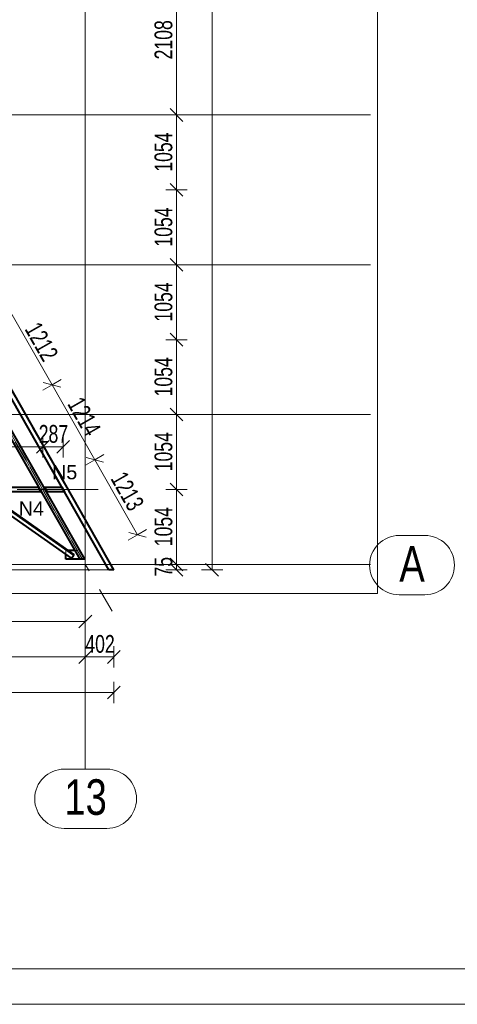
# Model space of a CAD drawing. Header units: metres. Extents: x 212 to 317, y 37 to 97.
# Tile 38 of 52: x 293.47 to 299.63, y 37.11 to 50.96. Entities that reach past the tile are written whole.
import ezdxf

# ---------------------------------------------------------------- set-up
doc = ezdxf.new("R2010")
doc.units = ezdxf.units.M
doc.linetypes.add('__RA_15', pattern=[1.7, 1, -0.3, 0.1, -0.3])
doc.linetypes.add('__RA_2', pattern=[0.4, 0.3, -0.1])
for name, color, linetype, lineweight in [('OSY', 204, '__RA_15', 13), ('POPIS', 7, 'Continuous', 13), ('SRAFY', 254, 'Continuous', 18), ('Standard', 7, 'Continuous', 40), ('VYZTUZ', 11, 'Continuous', 50)]:
    doc.layers.add(name, color=color, linetype=linetype, lineweight=lineweight)
doc.styles.add('ARIAL', font='ARIAL.TTF')

msp = doc.modelspace()

# ---------------------------------------------------------------- linework, layer by layer
at = {"layer": 'OSY', "color": 204, "linetype": 'Continuous', "lineweight": 13}
for p, q in [((294.396, 40.423), (294.396, 66.921)), ((225.637, 49.62), (298.407, 49.62)), ((224.437, 47.513), (298.407, 47.513)), ((222.139, 45.405), (298.407, 45.405)), ((299.171, 43.704), (298.812, 43.704)), ((222.139, 43.297), (298.407, 43.297)), ((299.171, 42.87), (298.812, 42.87)), ((294.699, 40.417), (294.101, 40.417)), ((294.396, 40.423), (294.396, 40.423)), ((294.699, 39.583), (294.101, 39.583))]:
    msp.add_line(p, q, dxfattribs=at)
at = {"layer": 'OSY', "color": 204, "linetype": '__RA_15', "lineweight": 13}
for p, q in [((281.981, 65.104), (294.772, 42.637)), ((222.186, 44.351), (294.576, 44.351))]:
    msp.add_line(p, q, dxfattribs=at)
at = {"layer": 'OSY', "color": 204, "linetype": 'Continuous', "lineweight": 13}
for centre, start, end in [((298.812, 43.287), 90, 270), ((299.171, 43.287), 270, 90), ((294.101, 40), 90, 270), ((294.699, 40), 270, 90)]:
    msp.add_arc(centre, 0.417, start, end, dxfattribs=at)
at = {"layer": 'SRAFY', "color": 136, "linetype": 'Continuous', "lineweight": 18}
for points in [[(211.869, 37.108), (316.869, 37.108), (316.869, 96.508), (211.869, 96.508), (211.869, 37.108)], [(212.369, 37.608), (316.369, 37.608), (316.369, 96.008), (212.369, 96.008), (212.369, 37.608)]]:
    msp.add_lwpolyline(points, dxfattribs=at)
at = {"layer": 'Standard', "color": 1, "linetype": 'Continuous', "lineweight": 40}
for p, q in [((294.729, 43.222), (282.483, 64.731)), ((294.798, 43.222), (282.535, 64.761)), ((293.214, 45.31), (294.317, 43.372)), ((294.39, 43.372), (293.287, 45.31)), ((291.436, 44.383), (293.732, 44.383)), ((293.728, 44.39), (293.735, 44.394)), ((293.728, 44.39), (293.732, 44.383)), ((293.732, 44.383), (293.768, 44.319)), ((293.813, 44.386), (293.82, 44.39)), ((293.824, 44.383), (293.82, 44.39)), ((293.824, 44.383), (293.86, 44.319)), ((293.824, 44.383), (294.068, 44.383)), ((294.068, 44.383), (294.105, 44.319)), ((293.768, 44.319), (291.436, 44.319)), ((294.204, 43.384), (292.88, 44.313)), ((294.235, 43.428), (292.974, 44.313)), ((292.985, 44.313), (294.238, 43.433)), ((293.768, 44.319), (293.772, 44.312)), ((293.779, 44.316), (293.772, 44.312)), ((293.865, 44.312), (293.858, 44.308)), ((293.865, 44.312), (293.86, 44.319)), ((294.105, 44.319), (293.86, 44.319)), ((294.12, 43.372), (294.12, 43.442)), ((294.317, 43.372), (294.12, 43.372)), ((294.248, 43.492), (294.153, 43.492)), ((294.204, 43.384), (294.235, 43.428)), ((294.235, 43.428), (294.238, 43.433)), ((294.39, 43.372), (294.317, 43.372)), ((294.798, 43.222), (294.729, 43.222))]:
    msp.add_line(p, q, dxfattribs=at)
at = {"layer": 'Standard', "color": 7, "linetype": 'Continuous', "lineweight": 13}
for p, q in [((294.798, 43.222), (282.525, 64.778)), ((221.994, 43.222), (294.798, 43.222))]:
    msp.add_line(p, q, dxfattribs=at)
at = {"layer": 'Standard', "color": 136, "linetype": '__RA_2', "lineweight": 18}
for p, q in [((294.791, 43.222), (282.53, 64.758)), ((294.351, 43.372), (293.248, 45.31)), ((294.356, 43.372), (293.253, 45.31)), ((291.436, 44.353), (293.749, 44.353)), ((291.436, 44.349), (293.751, 44.349)), ((293.732, 44.383), (293.732, 44.383)), ((293.762, 44.355), (293.781, 44.355)), ((293.762, 44.347), (293.762, 44.355)), ((293.781, 44.347), (293.762, 44.347)), ((293.791, 44.355), (293.781, 44.355)), ((293.781, 44.355), (293.781, 44.347)), ((293.781, 44.347), (293.791, 44.347)), ((293.791, 44.347), (293.791, 44.355)), ((293.811, 44.355), (293.801, 44.355)), ((293.801, 44.355), (293.801, 44.347)), ((293.801, 44.347), (293.811, 44.347)), ((293.811, 44.347), (293.811, 44.355)), ((293.811, 44.355), (293.831, 44.355)), ((293.831, 44.347), (293.811, 44.347)), ((293.831, 44.355), (293.831, 44.347)), ((293.841, 44.353), (294.085, 44.353)), ((293.844, 44.349), (294.088, 44.349)), ((294.068, 44.383), (294.068, 44.383)), ((293.86, 44.319), (293.86, 44.319)), ((294.105, 44.319), (294.105, 44.319)), ((294.143, 43.492), (294.12, 43.492)), ((294.12, 43.442), (294.12, 43.492)), ((294.153, 43.492), (294.143, 43.492)), ((294.283, 43.492), (294.248, 43.492))]:
    msp.add_line(p, q, dxfattribs=at)
at = {"layer": 'Standard', "color": 7, "linetype": 'Continuous', "lineweight": 18}
msp.add_lwpolyline([(217.209, 42.889), (298.507, 42.889), (298.507, 65.318), (217.209, 65.318), (217.209, 42.889)], dxfattribs=at)
at = {"layer": 'VYZTUZ', "color": 171, "linetype": 'Continuous', "lineweight": 18}
for p, q in [((295.678, 49.62), (295.678, 51.728)), ((295.678, 49.62), (295.528, 49.62)), ((295.768, 49.53), (295.588, 49.71)), ((295.678, 49.62), (295.828, 49.62)), ((295.678, 48.566), (295.678, 49.62)), ((295.768, 48.476), (295.588, 48.656)), ((295.678, 48.566), (295.528, 48.566)), ((295.678, 48.566), (295.828, 48.566)), ((295.678, 47.513), (295.678, 48.566)), ((295.768, 47.423), (295.588, 47.603)), ((295.678, 47.513), (295.528, 47.513)), ((295.678, 47.513), (295.828, 47.513)), ((295.678, 46.459), (295.678, 47.513)), ((293.928, 45.823), (293.328, 46.876)), ((295.768, 46.369), (295.588, 46.549)), ((295.678, 46.459), (295.528, 46.459)), ((295.678, 46.459), (295.828, 46.459)), ((295.678, 45.405), (295.678, 46.459)), ((294.051, 45.789), (293.805, 45.856)), ((293.928, 45.823), (294.058, 45.897)), ((293.928, 45.823), (293.798, 45.748)), ((294.528, 44.768), (293.928, 45.823)), ((295.768, 45.315), (295.588, 45.495)), ((295.678, 45.405), (295.528, 45.405)), ((295.678, 45.405), (295.828, 45.405)), ((295.678, 44.351), (295.678, 45.405)), ((293.71, 44.861), (293.89, 45.041)), ((293.8, 44.951), (293.8, 45.101)), ((293.996, 44.861), (294.176, 45.041)), ((294.086, 44.951), (294.086, 45.101)), ((291.396, 44.951), (293.8, 44.951)), ((293.8, 44.951), (293.8, 44.801)), ((293.8, 44.951), (294.086, 44.951)), ((294.086, 44.951), (294.086, 44.801)), ((294.528, 44.768), (294.398, 44.694)), ((294.651, 44.734), (294.406, 44.802)), ((294.528, 44.768), (294.659, 44.842)), ((295.128, 43.714), (294.528, 44.768)), ((295.678, 44.351), (295.528, 44.351)), ((295.768, 44.261), (295.588, 44.441)), ((295.678, 44.351), (295.828, 44.351)), ((295.678, 43.297), (295.678, 44.351)), ((295.128, 43.714), (295.259, 43.788)), ((295.128, 43.714), (294.998, 43.64)), ((295.251, 43.68), (295.006, 43.748)), ((295.768, 43.207), (295.588, 43.387)), ((295.678, 43.297), (295.528, 43.297)), ((295.678, 43.222), (295.528, 43.222)), ((295.768, 43.132), (295.588, 43.312)), ((295.678, 43.297), (295.828, 43.297)), ((295.678, 43.222), (295.678, 43.297)), ((295.678, 43.222), (295.828, 43.222)), ((296.178, 43.222), (296.028, 43.222)), ((296.268, 43.132), (296.088, 43.312)), ((296.178, 43.222), (296.328, 43.222)), ((294.306, 42.405), (294.486, 42.585)), ((294.396, 42.495), (294.396, 42.645)), ((291.396, 42.495), (294.396, 42.495)), ((294.396, 42.495), (294.396, 42.345)), ((294.396, 41.995), (294.396, 42.145)), ((294.798, 41.995), (294.798, 42.145)), ((288.396, 41.995), (294.396, 41.995)), ((294.306, 41.905), (294.486, 42.085)), ((294.396, 41.995), (294.396, 41.845)), ((294.396, 41.995), (294.798, 41.995)), ((294.708, 41.905), (294.888, 42.085)), ((294.798, 41.995), (294.798, 41.845)), ((294.708, 41.405), (294.888, 41.585)), ((294.798, 41.495), (294.798, 41.645)), ((221.994, 41.495), (294.798, 41.495)), ((294.798, 41.495), (294.798, 41.345))]:
    msp.add_line(p, q, dxfattribs=at)
msp.add_lwpolyline([(296.178, 43.222), (296.178, 53.612), (296.178, 53.612), (296.178, 64.778)], dxfattribs=at)

# ---------------------------------------------------------------- texts
at = {"layer": 'OSY', "color": 204, "linetype": '__RA_15', "lineweight": 13, "char_height": 0.5, "width": 0.19231, "attachment_point": 7, "style": 'ARIAL'}
for s, insert in [('\\W0.77;A', (298.812, 43.054)), ('\\W0.77;13', (294.101, 39.767))]:
    msp.add_mtext(s, dxfattribs=dict(at, insert=insert))
at = {"layer": 'POPIS', "color": 204, "linetype": 'Continuous', "lineweight": 13, "char_height": 0.2, "width": 0.09912, "attachment_point": 7, "style": 'ARIAL'}
for s, insert in [('\\W0.99;N5', (293.929, 44.492)), ('\\W0.99;N4', (293.461, 43.983))]:
    msp.add_mtext(s, dxfattribs=dict(at, insert=insert))
at = {"layer": 'VYZTUZ', "color": 171, "linetype": 'Continuous', "lineweight": 18, "char_height": 0.25, "width": 0.08929, "attachment_point": 7, "style": 'ARIAL'}
for s, insert, rotation in [('\\W0.71;2108', (295.623, 50.402), 90), ('\\W0.71;1054', (295.623, 48.822), 90), ('\\W0.71;1054', (295.623, 47.768), 90), ('\\W0.71;1054', (295.623, 46.714), 90), ('\\W0.71;1212', (293.537, 46.609), 299.6549), ('\\W0.71;1054', (295.623, 45.66), 90), ('\\W0.71;1214', (294.137, 45.556), 299.6549), ('\\W0.71;1054', (295.623, 44.607), 90), ('\\W0.71;1213', (294.741, 44.504), 299.6549), ('\\W0.71;1054', (295.623, 43.553), 90), ('\\W0.71;75', (295.623, 43.126), 90)]:
    msp.add_mtext(s, dxfattribs=dict(at, insert=insert, rotation=rotation))
for s, insert in [('\\W0.71;287', (293.741, 45.005)), ('\\W0.71;402', (294.396, 42.05))]:
    msp.add_mtext(s, dxfattribs=dict(at, insert=insert))

doc.saveas('drawing.dxf')
